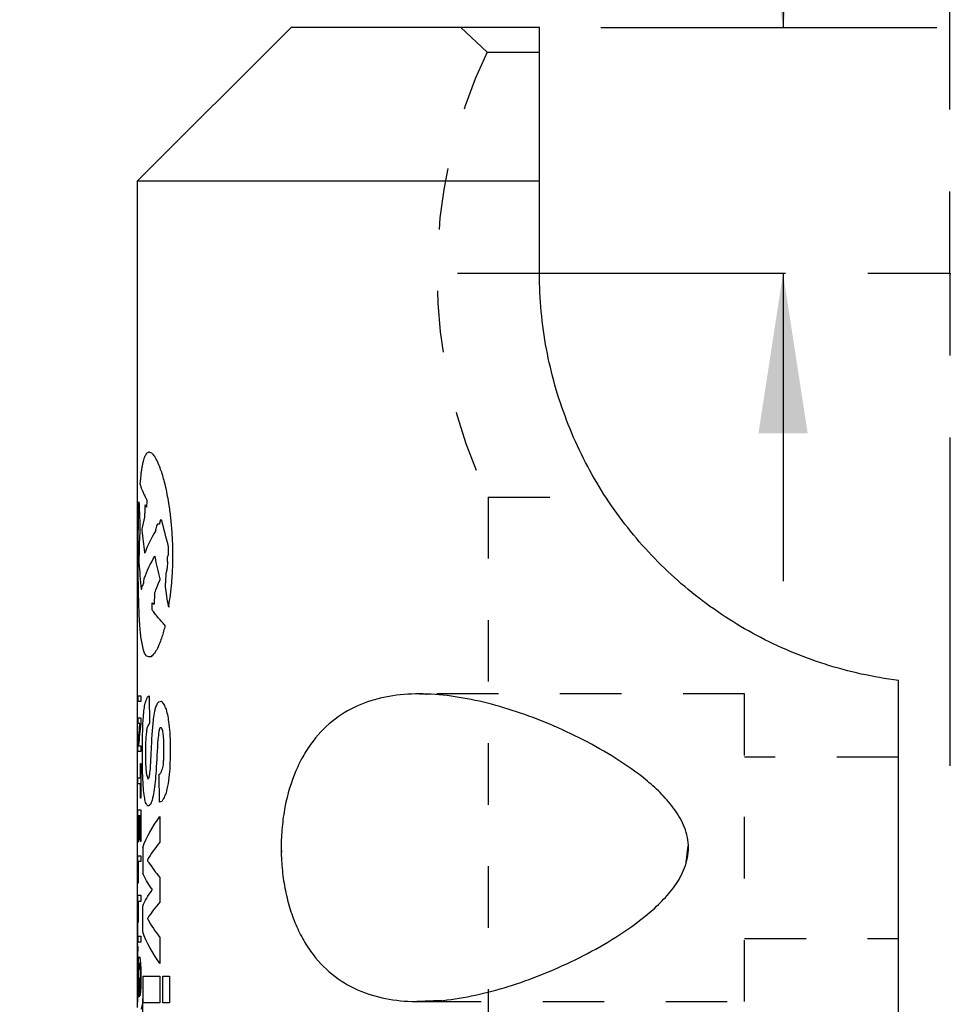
# Model space of a CAD drawing. Header units: inches. Extents: x 1 to 129, y 1 to 99.
# Tile 18 of 31: x 11.67 to 13.17, y 7.16 to 8.76. Entities that reach past the tile are written whole.
import ezdxf

# ---------------------------------------------------------------- set-up
doc = ezdxf.new("R2010")
doc.units = ezdxf.units.IN
doc.header["$LTSCALE"] = 2
doc.header["$MEASUREMENT"] = 0
doc.linetypes.add('CENTERX2', pattern=[0.8, 0.5, -0.1, 0.1, -0.1])
doc.linetypes.add('HIDDEN', pattern=[0.075, 0.05, -0.025])
doc.layers.add('CENTER', color=40, linetype='CENTERX2')
doc.layers.add('HIDDEN', color=102, linetype='HIDDEN')
doc.layers.add('DIMENSIONS', color=140, linetype='Continuous', lineweight=25)
doc.styles.add('SLDTEXTSTYLE0', font='TXT', dxfattribs={"width": 0.7})
doc.dimstyles.new('SLDDIMSTYLE0', dxfattribs={"dimtxt": 0.169922, "dimasz": 0.26, "dimexe": 0, "dimexo": 0.0625, "dimgap": 0.04248, "dimtad": 0, "dimtih": 1, "dimtoh": 1, "dimlfac": 0.75, "dimrnd": 1e-09, "dimzin": 0, "dimdsep": 46, "dimtxsty": 'SLDTEXTSTYLE0', "dimsah": 1, "dimcen": 0.09, "dimadec": 0, "dimazin": 0, "dimtfac": 1, "dimtmove": 0, "dimatfit": 0, "dimfxl": 0, "dimfrac": 2, "dimtolj": 1, "dimtzin": 12, "dimarcsym": 0})

# ---------------------------------------------------------------- blocks, each defined once
blk = doc.blocks.new('_D_10')
at = {"layer": 'DIMENSIONS'}
for p, q in [((11.7417, 9.6482), (11.6847, 9.6482)), ((11.6847, 9.6482), (11.6847, 9.3781)), ((12.1053, 9.6482), (12.1624, 9.6482)), ((12.1624, 9.6482), (12.1624, 9.3781)), ((12.4116, 9.6482), (12.9116, 9.6482)), ((12.9116, 9.6482), (12.9116, 8.7489)), ((11.6847, 9.3781), (11.7417, 9.3781)), ((12.1624, 9.3781), (12.1053, 9.3781)), ((12.6157, 8.7489), (13.1616, 8.7489)), ((12.9116, 8.349), (12.9116, 7.849))]:
    blk.add_line(p, q, dxfattribs=at)
for points in [[(12.9116, 8.7489), (12.9516, 9.0089), (12.8716, 9.0089)], [(12.9116, 8.349), (12.8716, 8.089), (12.9516, 8.089)]]:
    blk.add_solid(points, dxfattribs=at)
at = {"layer": 'DIMENSIONS', "char_height": 0.16667, "attachment_point": 1, "style": 'SLDTEXTSTYLE0'}
for s, insert in [('0.30', (11.6711, 9.901)), ('7.6', (11.7417, 9.5929))]:
    blk.add_mtext(s, dxfattribs=dict(at, insert=insert))
blk = doc.blocks.new('SW_CENTERMARKSYMBOL_7')
at = {"layer": 'CENTER', "color": 0}
for p, q in [((0, 0.2667), (0, 0.8)), ((0, 0), (0, 0.1333)), ((-0.2667, 0), (-0.8, 0)), ((0, 0), (-0.1333, 0)), ((0, 0), (0, -0.1333)), ((0, 0), (0.1333, 0)), ((0.2667, 0), (0.8, 0)), ((0, -0.2667), (0, -0.8))]:
    blk.add_line(p, q, dxfattribs=at)

msp = doc.modelspace()

# ---------------------------------------------------------------- linework, layer by layer
for p, q in [((12.1123, 8.7489), (11.8622, 8.4989)), ((12.5157, 8.7489), (12.1123, 8.7489)), ((11.8622, 8.4989), (11.8622, 7.2933)), ((12.5157, 8.4989), (11.8622, 8.4989)), ((12.5157, 8.349), (12.5157, 8.4989)), ((11.8648, 7.9779), (11.8649, 7.9779)), ((11.8748, 7.9728), (11.8747, 7.9721)), ((11.8773, 7.9734), (11.8771, 7.9694)), ((11.8774, 7.9759), (11.8773, 7.9734)), ((11.8775, 7.9799), (11.8774, 7.9759)), ((11.8775, 7.981), (11.8775, 7.9799)), ((11.8664, 7.9432), (11.8664, 7.94)), ((11.9198, 7.9066), (11.9191, 7.9271)), ((11.8636, 7.8752), (11.8636, 7.9073)), ((11.8653, 7.9104), (11.8654, 7.9043)), ((11.9199, 7.8928), (11.9198, 7.9066)), ((11.8649, 7.8902), (11.8649, 7.8794)), ((11.8654, 7.9043), (11.8654, 7.8972)), ((11.9131, 7.8938), (11.9131, 7.9047)), ((11.9198, 7.8774), (11.9199, 7.8928)), ((11.8637, 7.8567), (11.8636, 7.8752)), ((11.8909, 7.8895), (11.8905, 7.8895)), ((11.9113, 7.8813), (11.9114, 7.8879)), ((11.9113, 7.8736), (11.9116, 7.8768)), ((11.9116, 7.8768), (11.9116, 7.8806)), ((11.9192, 7.8613), (11.9198, 7.8774)), ((11.8709, 7.8418), (11.8714, 7.8418)), ((11.8991, 7.8513), (11.8991, 7.8527)), ((11.9079, 7.8399), (11.908, 7.8437)), ((11.8683, 7.8357), (11.8694, 7.8357)), ((11.8862, 7.802), (11.8865, 7.8137)), ((11.9134, 7.8084), (11.9132, 7.8068)), ((11.8847, 7.726), (11.8811, 7.726)), ((13.099, 5.6656), (13.099, 7.6876)), ((11.8633, 7.6626), (11.8681, 7.6626)), ((11.8633, 7.6626), (11.8633, 7.6531)), ((11.8681, 7.6531), (11.8633, 7.6531)), ((11.8681, 7.6626), (11.8681, 7.6531)), ((11.8812, 7.6626), (11.8819, 7.6176)), ((11.8633, 7.627), (11.8681, 7.627)), ((11.8633, 7.627), (11.8633, 7.6173)), ((11.8681, 7.627), (11.8681, 7.6173)), ((11.8665, 7.6173), (11.8633, 7.6173)), ((11.8665, 7.6161), (11.8665, 7.6173)), ((11.9015, 7.6107), (11.8998, 7.6107)), ((11.8705, 7.5541), (11.8706, 7.5917)), ((11.8756, 7.5871), (11.8753, 7.5714)), ((11.9055, 7.5636), (11.9055, 7.5878)), ((11.9157, 7.5894), (11.9157, 7.5647)), ((11.8633, 7.5718), (11.8633, 7.5815)), ((11.8681, 7.5718), (11.8633, 7.5718)), ((11.8642, 7.5825), (11.8642, 7.5815)), ((11.8642, 7.5815), (11.8681, 7.5815)), ((11.8681, 7.5815), (11.8681, 7.5718)), ((11.8753, 7.5714), (11.8755, 7.5593)), ((11.8707, 7.5406), (11.8705, 7.5541)), ((11.8672, 7.5524), (11.8681, 7.5524)), ((11.8672, 7.5292), (11.8672, 7.5524)), ((11.8681, 7.5524), (11.8681, 7.4964)), ((11.8633, 7.5196), (11.8633, 7.5292)), ((11.8633, 7.5292), (11.8672, 7.5292)), ((11.8983, 7.4897), (11.8977, 7.5351)), ((11.8672, 7.5196), (11.8633, 7.5196)), ((11.8672, 7.4964), (11.8672, 7.5196)), ((11.8681, 7.4964), (11.8672, 7.4964)), ((11.8633, 7.477), (11.8681, 7.477)), ((11.8633, 7.4248), (11.8633, 7.477)), ((11.8681, 7.477), (11.8681, 7.4258)), ((11.8811, 7.4837), (11.8793, 7.4837)), ((11.8638, 7.4674), (11.8638, 7.4248)), ((11.865, 7.4674), (11.8638, 7.4674)), ((11.865, 7.4287), (11.865, 7.4674)), ((11.8656, 7.4674), (11.8656, 7.4287)), ((11.8672, 7.4674), (11.8656, 7.4674)), ((11.8672, 7.4258), (11.8672, 7.4674)), ((11.8987, 7.4662), (11.8988, 7.4248)), ((11.8656, 7.4287), (11.865, 7.4287)), ((11.8681, 7.4258), (11.8672, 7.4258)), ((11.8638, 7.4248), (11.8633, 7.4248)), ((11.8709, 7.4161), (11.8709, 7.3745)), ((11.8633, 7.4025), (11.8681, 7.4025)), ((11.8633, 7.3581), (11.8633, 7.4025)), ((11.8681, 7.4025), (11.8681, 7.393)), ((11.8786, 7.396), (11.8786, 7.3949)), ((11.8789, 7.396), (11.8786, 7.396)), ((11.8638, 7.393), (11.8638, 7.3581)), ((11.8681, 7.393), (11.8638, 7.393)), ((11.8988, 7.3674), (11.8988, 7.327)), ((11.8638, 7.3581), (11.8633, 7.3581)), ((11.8862, 7.3472), (11.8862, 7.3487)), ((11.8633, 7.3387), (11.8681, 7.3387)), ((11.8633, 7.2943), (11.8633, 7.3387)), ((11.8681, 7.3387), (11.8681, 7.3281)), ((11.8638, 7.3281), (11.8638, 7.2943)), ((11.8681, 7.3281), (11.8638, 7.3281)), ((11.8709, 7.2789), (11.8709, 7.3207)), ((11.8788, 7.3009), (11.8788, 7.3001)), ((11.8791, 7.3009), (11.8788, 7.3009)), ((11.8622, 7.2933), (11.8622, 7.2855)), ((11.8623, 7.2933), (11.8623, 7.2751)), ((11.8622, 7.2933), (11.8623, 7.2933)), ((11.8622, 7.2855), (11.8622, 7.267)), ((11.8623, 7.2855), (11.8623, 7.2751)), ((11.8622, 7.2855), (11.8623, 7.2855)), ((11.8638, 7.2943), (11.8633, 7.2943)), ((11.8622, 7.267), (11.8622, 7.2593)), ((11.8633, 7.272), (11.8681, 7.272)), ((11.8633, 7.272), (11.8633, 7.2623)), ((11.8681, 7.272), (11.8681, 7.2623)), ((11.8988, 7.2698), (11.8988, 7.2276)), ((11.8622, 7.2593), (11.8622, 7.2389)), ((11.8681, 7.2623), (11.8633, 7.2623)), ((11.8622, 7.2389), (11.8622, 7.2307)), ((11.8625, 7.2389), (11.8623, 7.2341)), ((11.8623, 7.2341), (11.8623, 7.2265)), ((11.8646, 7.2381), (11.8658, 7.2381)), ((11.8622, 7.2307), (11.8622, 7.229)), ((11.8623, 7.2307), (11.8622, 7.2299)), ((11.8622, 7.2299), (11.8623, 7.229)), ((11.8622, 7.229), (11.8622, 7.2218)), ((11.8623, 7.2265), (11.8625, 7.2218)), ((11.8622, 7.2218), (11.8622, 7.1878)), ((11.8656, 7.2281), (11.8649, 7.2281)), ((11.8623, 7.2033), (11.8623, 7.1646)), ((11.8623, 7.2033), (11.8623, 7.2033)), ((11.8623, 7.1878), (11.8623, 7.2033)), ((11.8647, 7.2044), (11.8653, 7.2044)), ((11.8647, 7.1838), (11.8647, 7.2044)), ((11.8653, 7.2044), (11.8653, 7.1733)), ((11.8709, 7.207), (11.8988, 7.207)), ((11.8709, 7.207), (11.8709, 7.1637)), ((11.8988, 7.207), (11.8988, 7.1637)), ((11.9038, 7.207), (11.9145, 7.207)), ((11.9038, 7.1637), (11.9038, 7.207)), ((11.9145, 7.207), (11.9145, 7.1637)), ((11.8622, 7.1878), (11.8622, 7.1801)), ((11.8622, 7.1878), (11.8623, 7.1878)), ((11.8622, 7.1801), (11.8622, 7.1559)), ((11.8623, 7.1646), (11.8623, 7.1801)), ((11.8623, 7.1801), (11.8622, 7.1801)), ((11.8637, 7.1767), (11.8637, 7.1783)), ((11.8653, 7.1733), (11.8638, 7.1733)), ((11.864, 7.1838), (11.8647, 7.1838)), ((11.8666, 7.1757), (11.8664, 7.1757)), ((11.8623, 7.1646), (11.8623, 7.1646)), ((11.8988, 7.1637), (11.8709, 7.1637)), ((11.9145, 7.1637), (11.9038, 7.1637))]:
    msp.add_line(p, q)
for points in [[(12.5157, 8.4989), (12.5157, 8.5843), (12.5157, 8.6683), (12.5157, 8.7489)], [(11.8737, 8.0503), (11.8732, 8.0488), (11.8727, 8.0473), (11.8722, 8.0458)], [(11.8753, 8.0534), (11.8747, 8.0523), (11.8742, 8.0513), (11.8737, 8.0503)], [(11.8766, 8.0558), (11.8762, 8.055), (11.8757, 8.0542), (11.8753, 8.0534)], [(11.8779, 8.057), (11.8775, 8.0566), (11.8771, 8.0562), (11.8766, 8.0558)], [(11.8796, 8.0582), (11.879, 8.0578), (11.8785, 8.0574), (11.8779, 8.057)], [(11.8807, 8.0588), (11.8803, 8.0586), (11.88, 8.0584), (11.8796, 8.0582)], [(11.8817, 8.0587), (11.8814, 8.0587), (11.881, 8.0588), (11.8807, 8.0588)], [(11.8826, 8.058), (11.8823, 8.0582), (11.882, 8.0585), (11.8817, 8.0587)], [(11.8856, 8.0571), (11.8846, 8.0574), (11.8836, 8.0577), (11.8826, 8.058)], [(11.8884, 8.0542), (11.8874, 8.0552), (11.8865, 8.0561), (11.8856, 8.0571)], [(11.8907, 8.0513), (11.8899, 8.0523), (11.8891, 8.0532), (11.8884, 8.0542)], [(11.8952, 8.0435), (11.8936, 8.0461), (11.8922, 8.0487), (11.8907, 8.0513)], [(11.8696, 8.0341), (11.8693, 8.0323), (11.869, 8.0305), (11.8688, 8.0287)], [(11.8708, 8.0401), (11.8704, 8.0381), (11.87, 8.0361), (11.8696, 8.0341)], [(11.8722, 8.0458), (11.8717, 8.0439), (11.8712, 8.042), (11.8708, 8.0401)], [(11.8993, 8.0329), (11.8979, 8.0364), (11.8965, 8.04), (11.8952, 8.0435)], [(11.8679, 8.0229), (11.8676, 8.0194), (11.8672, 8.016), (11.8669, 8.0125)], [(11.8688, 8.0287), (11.8685, 8.0268), (11.8682, 8.0248), (11.8679, 8.0229)], [(11.9027, 8.0234), (11.9016, 8.0266), (11.9004, 8.0297), (11.8993, 8.0329)], [(11.9088, 8.0012), (11.9067, 8.0086), (11.9047, 8.016), (11.9027, 8.0234)], [(11.8669, 8.0125), (11.8668, 8.0108), (11.8666, 8.0091), (11.8665, 8.0074)], [(11.8665, 8.0074), (11.8665, 8.0071), (11.8666, 8.0069), (11.8666, 8.0067)], [(11.8666, 8.0067), (11.8666, 8.0064), (11.8667, 8.0061), (11.8668, 8.0058)], [(11.8668, 8.0058), (11.8668, 8.0056), (11.8669, 8.0054), (11.867, 8.0052)], [(11.867, 8.0052), (11.8672, 8.0045), (11.8674, 8.0038), (11.8677, 8.0031)], [(11.8677, 8.0031), (11.868, 8.0021), (11.8683, 8.0012), (11.8686, 8.0003)], [(11.8686, 8.0003), (11.8709, 7.994), (11.8738, 7.9877), (11.8773, 7.9814)], [(11.9141, 7.9721), (11.9123, 7.9818), (11.9105, 7.9915), (11.9088, 8.0012)], [(11.8646, 7.9694), (11.8647, 7.9723), (11.8647, 7.9751), (11.8648, 7.9779)], [(11.8649, 7.9779), (11.8653, 7.9663), (11.8658, 7.9547), (11.8664, 7.9432)], [(11.8747, 7.9721), (11.8746, 7.9703), (11.8746, 7.9686), (11.8745, 7.9668)], [(11.8752, 7.9723), (11.875, 7.9725), (11.8749, 7.9726), (11.8748, 7.9728)], [(11.8766, 7.9692), (11.8761, 7.9702), (11.8756, 7.9712), (11.8752, 7.9723)], [(11.8773, 7.9814), (11.8773, 7.9813), (11.8774, 7.9812), (11.8775, 7.981)], [(11.9169, 7.9503), (11.916, 7.9575), (11.9151, 7.9648), (11.9141, 7.9721)], [(11.8639, 7.9372), (11.8641, 7.9479), (11.8643, 7.9587), (11.8646, 7.9694)], [(11.8742, 7.9602), (11.8741, 7.9577), (11.874, 7.9552), (11.8738, 7.9527)], [(11.8745, 7.9668), (11.8744, 7.9646), (11.8743, 7.9624), (11.8742, 7.9602)], [(11.8771, 7.9694), (11.877, 7.9693), (11.8768, 7.9692), (11.8766, 7.9692)], [(11.8664, 7.94), (11.8662, 7.9338), (11.8661, 7.9277), (11.8659, 7.9216)], [(11.8738, 7.9527), (11.8723, 7.9463), (11.871, 7.94), (11.8698, 7.9337)], [(11.8932, 7.9384), (11.8926, 7.9356), (11.892, 7.9328), (11.8915, 7.93)], [(11.895, 7.9415), (11.8944, 7.9405), (11.8938, 7.9394), (11.8932, 7.9384)], [(11.898, 7.9417), (11.897, 7.9416), (11.896, 7.9415), (11.895, 7.9415)], [(11.8994, 7.948), (11.899, 7.9459), (11.8985, 7.9438), (11.898, 7.9417)], [(11.9019, 7.9483), (11.9011, 7.9482), (11.9003, 7.9481), (11.8994, 7.948)], [(11.9131, 7.9047), (11.9091, 7.9192), (11.9054, 7.9337), (11.9019, 7.9483)], [(11.9191, 7.9271), (11.9183, 7.9348), (11.9176, 7.9425), (11.9169, 7.9503)], [(11.8636, 7.9073), (11.8637, 7.9173), (11.8638, 7.9273), (11.8639, 7.9372)], [(11.8659, 7.9216), (11.8657, 7.9179), (11.8655, 7.9141), (11.8653, 7.9104)], [(11.8698, 7.9337), (11.8697, 7.9331), (11.8697, 7.9325), (11.8696, 7.9319)], [(11.8696, 7.9319), (11.8709, 7.9198), (11.8724, 7.9077), (11.874, 7.8956)], [(11.8915, 7.93), (11.8845, 7.9182), (11.8787, 7.9063), (11.8742, 7.8945)], [(11.8654, 7.8972), (11.8652, 7.8949), (11.8651, 7.8925), (11.8649, 7.8902)], [(11.874, 7.8956), (11.8741, 7.8952), (11.8742, 7.8949), (11.8742, 7.8945)], [(11.9114, 7.8879), (11.9119, 7.8899), (11.9125, 7.8918), (11.9131, 7.8938)], [(11.8649, 7.8794), (11.8658, 7.8649), (11.867, 7.8503), (11.8683, 7.8357)], [(11.8736, 7.8534), (11.8779, 7.8654), (11.8836, 7.8775), (11.8905, 7.8895)], [(11.8911, 7.8882), (11.891, 7.8886), (11.8909, 7.8891), (11.8909, 7.8895)], [(11.8991, 7.8527), (11.8963, 7.8645), (11.8936, 7.8764), (11.8911, 7.8882)], [(11.9108, 7.868), (11.911, 7.8699), (11.9111, 7.8718), (11.9113, 7.8736)], [(11.9116, 7.8806), (11.9115, 7.8808), (11.9114, 7.8811), (11.9113, 7.8813)], [(11.908, 7.8437), (11.9084, 7.8497), (11.9087, 7.8557), (11.9091, 7.8617)], [(11.9091, 7.8617), (11.9097, 7.8638), (11.9102, 7.8659), (11.9108, 7.868)], [(11.9182, 7.8461), (11.9185, 7.8512), (11.9188, 7.8562), (11.9192, 7.8613)], [(11.8641, 7.8313), (11.864, 7.8398), (11.8639, 7.8483), (11.8637, 7.8567)], [(11.8694, 7.8357), (11.8696, 7.8378), (11.8698, 7.8399), (11.87, 7.8421)], [(11.87, 7.8421), (11.8703, 7.842), (11.8706, 7.8419), (11.8709, 7.8418)], [(11.8714, 7.8418), (11.8718, 7.8428), (11.8721, 7.8438), (11.8724, 7.8448)], [(11.8724, 7.8448), (11.8726, 7.8466), (11.8728, 7.8485), (11.873, 7.8504)], [(11.873, 7.8504), (11.8732, 7.851), (11.8733, 7.8517), (11.8734, 7.8523)], [(11.8734, 7.8523), (11.8735, 7.8527), (11.8735, 7.8531), (11.8736, 7.8534)], [(11.8925, 7.8346), (11.8946, 7.8401), (11.8968, 7.8457), (11.8991, 7.8513)], [(11.916, 7.8265), (11.9167, 7.833), (11.9174, 7.8396), (11.9182, 7.8461)], [(11.8645, 7.8158), (11.8644, 7.821), (11.8642, 7.8261), (11.8641, 7.8313)], [(11.89, 7.8143), (11.8903, 7.8196), (11.8906, 7.8249), (11.8909, 7.8303)], [(11.8909, 7.8303), (11.8914, 7.8317), (11.892, 7.8331), (11.8925, 7.8346)], [(11.9127, 7.8087), (11.9111, 7.8191), (11.9095, 7.8295), (11.9079, 7.8399)], [(11.9134, 7.8084), (11.9143, 7.8144), (11.9151, 7.8205), (11.916, 7.8265)], [(11.865, 7.8026), (11.8648, 7.807), (11.8646, 7.8114), (11.8645, 7.8158)], [(11.8865, 7.8137), (11.8875, 7.8129), (11.8886, 7.8121), (11.8898, 7.8114)], [(11.8898, 7.8114), (11.8899, 7.8123), (11.8899, 7.8133), (11.89, 7.8143)], [(11.8659, 7.7827), (11.8656, 7.7894), (11.8653, 7.796), (11.865, 7.8026)], [(11.8872, 7.8009), (11.8869, 7.8013), (11.8865, 7.8017), (11.8862, 7.802)], [(11.8919, 7.7946), (11.8903, 7.7967), (11.8887, 7.7988), (11.8872, 7.8009)], [(11.904, 7.7805), (11.8996, 7.7852), (11.8956, 7.7899), (11.8919, 7.7946)], [(11.9132, 7.8068), (11.9131, 7.8074), (11.9129, 7.8081), (11.9127, 7.8087)], [(11.8667, 7.7728), (11.8664, 7.7761), (11.8662, 7.7794), (11.8659, 7.7827)], [(11.9067, 7.7776), (11.9058, 7.7785), (11.9049, 7.7795), (11.904, 7.7805)], [(11.9073, 7.7765), (11.9071, 7.7769), (11.9069, 7.7772), (11.9067, 7.7776)], [(11.8674, 7.7642), (11.8672, 7.767), (11.8669, 7.7699), (11.8667, 7.7728)], [(11.8681, 7.7583), (11.8679, 7.7603), (11.8676, 7.7622), (11.8674, 7.7642)], [(11.9054, 7.7697), (11.9046, 7.7666), (11.9038, 7.7636), (11.9029, 7.7605)], [(11.907, 7.7741), (11.9065, 7.7726), (11.9059, 7.7712), (11.9054, 7.7697)], [(11.9073, 7.7765), (11.9072, 7.7757), (11.9071, 7.7749), (11.907, 7.7741)], [(11.872, 7.737), (11.8706, 7.7441), (11.8693, 7.7512), (11.8681, 7.7583)], [(11.8998, 7.7515), (11.8982, 7.7475), (11.8965, 7.7434), (11.895, 7.7394)], [(11.9029, 7.7605), (11.9019, 7.7575), (11.9008, 7.7545), (11.8998, 7.7515)], [(11.8748, 7.7304), (11.8738, 7.7326), (11.8729, 7.7348), (11.872, 7.737)], [(11.8774, 7.7269), (11.8765, 7.7281), (11.8756, 7.7292), (11.8748, 7.7304)], [(11.8899, 7.7317), (11.8881, 7.7298), (11.8864, 7.7279), (11.8847, 7.726)], [(11.895, 7.7394), (11.8932, 7.7368), (11.8915, 7.7343), (11.8899, 7.7317)], [(11.8811, 7.726), (11.8798, 7.7263), (11.8785, 7.7266), (11.8774, 7.7269)], [(11.8745, 7.6483), (11.8753, 7.6511), (11.8761, 7.6538), (11.877, 7.6566)], [(11.877, 7.6566), (11.8776, 7.658), (11.8783, 7.6593), (11.8789, 7.6607)], [(11.8789, 7.6607), (11.8797, 7.6613), (11.8804, 7.662), (11.8812, 7.6626)], [(11.8924, 7.6439), (11.8932, 7.6462), (11.8941, 7.6485), (11.895, 7.6507)], [(11.895, 7.6507), (11.8958, 7.6515), (11.8966, 7.6522), (11.8974, 7.653)], [(11.8974, 7.653), (11.8987, 7.6533), (11.9, 7.6536), (11.9014, 7.6539)], [(11.9014, 7.6539), (11.9027, 7.6522), (11.904, 7.6505), (11.9054, 7.6487)], [(11.8722, 7.6307), (11.8725, 7.6332), (11.8727, 7.6357), (11.873, 7.6382)], [(11.873, 7.6382), (11.8735, 7.6415), (11.874, 7.6449), (11.8745, 7.6483)], [(11.8886, 7.6249), (11.8892, 7.6291), (11.8898, 7.6333), (11.8905, 7.6375)], [(11.8905, 7.6375), (11.8911, 7.6396), (11.8917, 7.6418), (11.8924, 7.6439)], [(11.9054, 7.6487), (11.9066, 7.6461), (11.9077, 7.6434), (11.9089, 7.6407)], [(11.9089, 7.6407), (11.9099, 7.6368), (11.9109, 7.6329), (11.9118, 7.629)], [(11.871, 7.6048), (11.8711, 7.6092), (11.8712, 7.6136), (11.8714, 7.6179)], [(11.8714, 7.6179), (11.8716, 7.6222), (11.8719, 7.6264), (11.8722, 7.6307)], [(11.8819, 7.6176), (11.8811, 7.6167), (11.8804, 7.6157), (11.8797, 7.6148)], [(11.8864, 7.6011), (11.8871, 7.609), (11.8878, 7.617), (11.8886, 7.6249)], [(11.9118, 7.629), (11.9122, 7.6263), (11.9125, 7.6235), (11.9128, 7.6208)], [(11.9128, 7.6208), (11.9135, 7.6148), (11.9142, 7.6088), (11.9149, 7.6028)], [(11.8633, 7.5815), (11.864, 7.593), (11.8651, 7.6046), (11.8665, 7.6161)], [(11.8681, 7.6173), (11.8664, 7.6057), (11.8651, 7.5941), (11.8642, 7.5825)], [(11.8706, 7.5917), (11.8707, 7.5961), (11.8708, 7.6004), (11.871, 7.6048)], [(11.8769, 7.6038), (11.8764, 7.5982), (11.876, 7.5927), (11.8756, 7.5871)], [(11.8778, 7.6099), (11.8775, 7.6078), (11.8772, 7.6058), (11.8769, 7.6038)], [(11.8797, 7.6148), (11.8791, 7.6131), (11.8784, 7.6115), (11.8778, 7.6099)], [(11.8972, 7.6048), (11.8967, 7.6004), (11.8961, 7.5961), (11.8956, 7.5917)], [(11.8984, 7.6099), (11.898, 7.6082), (11.8976, 7.6065), (11.8972, 7.6048)], [(11.8998, 7.6107), (11.8994, 7.6104), (11.8989, 7.6101), (11.8984, 7.6099)], [(11.9031, 7.6073), (11.9026, 7.6084), (11.902, 7.6096), (11.9015, 7.6107)], [(11.9039, 7.6038), (11.9036, 7.605), (11.9033, 7.6061), (11.9031, 7.6073)], [(11.9048, 7.5961), (11.9045, 7.5987), (11.9042, 7.6012), (11.9039, 7.6038)], [(11.9149, 7.6028), (11.9151, 7.5983), (11.9154, 7.5939), (11.9157, 7.5894)], [(11.885, 7.5744), (11.8855, 7.5833), (11.8859, 7.5922), (11.8864, 7.6011)], [(11.8956, 7.5917), (11.8946, 7.5747), (11.8936, 7.5577), (11.8926, 7.5406)], [(11.9055, 7.5878), (11.9052, 7.5905), (11.905, 7.5933), (11.9048, 7.5961)], [(11.8836, 7.5461), (11.8841, 7.5556), (11.8846, 7.565), (11.885, 7.5744)], [(11.8755, 7.5593), (11.8756, 7.5556), (11.8757, 7.5519), (11.8759, 7.5482)], [(11.9045, 7.5503), (11.9047, 7.5525), (11.9048, 7.5546), (11.905, 7.5568)], [(11.905, 7.5568), (11.9052, 7.5591), (11.9053, 7.5613), (11.9055, 7.5636)], [(11.9157, 7.5647), (11.9153, 7.5564), (11.915, 7.548), (11.9147, 7.5397)], [(11.871, 7.5314), (11.8709, 7.5345), (11.8708, 7.5376), (11.8707, 7.5406)], [(11.8759, 7.5482), (11.8761, 7.5446), (11.8764, 7.541), (11.8767, 7.5374)], [(11.8825, 7.5351), (11.8829, 7.5388), (11.8833, 7.5425), (11.8836, 7.5461)], [(11.8926, 7.5406), (11.8922, 7.5347), (11.8918, 7.5287), (11.8914, 7.5227)], [(11.8991, 7.5356), (11.8998, 7.5365), (11.9004, 7.5373), (11.901, 7.5381)], [(11.901, 7.5381), (11.9014, 7.5394), (11.9019, 7.5406), (11.9023, 7.5419)], [(11.9023, 7.5419), (11.9028, 7.5433), (11.9033, 7.5447), (11.9038, 7.5461)], [(11.9038, 7.5461), (11.904, 7.5475), (11.9043, 7.5489), (11.9045, 7.5503)], [(11.9147, 7.5397), (11.9139, 7.5331), (11.9132, 7.5264), (11.9124, 7.5198)], [(11.8721, 7.5124), (11.8717, 7.5188), (11.8713, 7.5251), (11.871, 7.5314)], [(11.8767, 7.5374), (11.8771, 7.5354), (11.8776, 7.5334), (11.878, 7.5314)], [(11.878, 7.5314), (11.8784, 7.53), (11.8789, 7.5287), (11.8793, 7.5273)], [(11.8793, 7.5273), (11.8799, 7.5281), (11.8805, 7.5289), (11.8812, 7.5297)], [(11.8812, 7.5297), (11.8816, 7.5315), (11.882, 7.5333), (11.8825, 7.5351)], [(11.8914, 7.5227), (11.8907, 7.5173), (11.8899, 7.5119), (11.8892, 7.5065)], [(11.8977, 7.5351), (11.8982, 7.5353), (11.8987, 7.5355), (11.8991, 7.5356)], [(11.8737, 7.4981), (11.8732, 7.5029), (11.8726, 7.5077), (11.8721, 7.5124)], [(11.8892, 7.5065), (11.8882, 7.502), (11.8873, 7.4976), (11.8864, 7.4931)], [(11.9124, 7.5198), (11.9111, 7.5143), (11.9097, 7.5088), (11.9084, 7.5034)], [(11.8755, 7.4894), (11.8749, 7.4923), (11.8743, 7.4952), (11.8737, 7.4981)], [(11.8864, 7.4931), (11.8854, 7.4906), (11.8844, 7.4882), (11.8835, 7.4857)], [(11.9019, 7.4906), (11.9007, 7.4903), (11.8995, 7.49), (11.8983, 7.4897)], [(11.9048, 7.4955), (11.9038, 7.4938), (11.9029, 7.4922), (11.9019, 7.4906)], [(11.9084, 7.5034), (11.9072, 7.5007), (11.906, 7.4981), (11.9048, 7.4955)], [(11.8774, 7.4854), (11.8767, 7.4868), (11.8761, 7.4881), (11.8755, 7.4894)], [(11.8793, 7.4837), (11.8786, 7.4843), (11.878, 7.4849), (11.8774, 7.4854)], [(11.8835, 7.4857), (11.8826, 7.485), (11.8818, 7.4844), (11.8811, 7.4837)], [(11.8709, 7.4161), (11.877, 7.4328), (11.8863, 7.4495), (11.8987, 7.4662)], [(11.8988, 7.4248), (11.8909, 7.4152), (11.8843, 7.4056), (11.8789, 7.396)], [(11.8786, 7.3949), (11.8789, 7.3945), (11.8791, 7.394), (11.8793, 7.3936)], [(11.8793, 7.3936), (11.8797, 7.3931), (11.8801, 7.3927), (11.8805, 7.3922)], [(11.8805, 7.3922), (11.8855, 7.3839), (11.8917, 7.3757), (11.8988, 7.3674)], [(11.8854, 7.3495), (11.8794, 7.3578), (11.8746, 7.3661), (11.8709, 7.3745)], [(11.8709, 7.3207), (11.8747, 7.3292), (11.8796, 7.3378), (11.8858, 7.3463)], [(11.8862, 7.3487), (11.8859, 7.349), (11.8857, 7.3492), (11.8854, 7.3495)], [(11.8858, 7.3463), (11.8859, 7.3466), (11.886, 7.3469), (11.8862, 7.3472)], [(11.8988, 7.327), (11.891, 7.3183), (11.8845, 7.3096), (11.8791, 7.3009)], [(11.8788, 7.3001), (11.8791, 7.2997), (11.8794, 7.2993), (11.8797, 7.299)], [(11.8797, 7.299), (11.8849, 7.2892), (11.8913, 7.2795), (11.8988, 7.2698)], [(11.8988, 7.2276), (11.8863, 7.2447), (11.877, 7.2618), (11.8709, 7.2789)], [(11.8639, 7.2309), (11.864, 7.2325), (11.8641, 7.234), (11.8642, 7.2355)], [(11.8642, 7.2355), (11.8644, 7.2364), (11.8645, 7.2372), (11.8646, 7.2381)], [(11.8658, 7.2381), (11.866, 7.2376), (11.8661, 7.237), (11.8663, 7.2365)], [(11.8663, 7.2365), (11.8665, 7.235), (11.8667, 7.2334), (11.8669, 7.2319)], [(11.8646, 7.2275), (11.8645, 7.2269), (11.8644, 7.2263), (11.8642, 7.2257)], [(11.8649, 7.2281), (11.8648, 7.2279), (11.8647, 7.2277), (11.8646, 7.2275)], [(11.8659, 7.227), (11.8658, 7.2274), (11.8657, 7.2277), (11.8656, 7.2281)], [(11.8663, 7.2257), (11.8662, 7.2261), (11.866, 7.2266), (11.8659, 7.227)], [(11.8666, 7.2237), (11.8665, 7.2243), (11.8664, 7.225), (11.8663, 7.2257)], [(11.8669, 7.2213), (11.8668, 7.2221), (11.8667, 7.2229), (11.8666, 7.2237)], [(11.8663, 7.1846), (11.8664, 7.1852), (11.8665, 7.1858), (11.8666, 7.1864)], [(11.8666, 7.1864), (11.8666, 7.1867), (11.8667, 7.187), (11.8667, 7.1872)], [(11.8667, 7.1872), (11.8668, 7.1877), (11.8669, 7.1882), (11.8669, 7.1886)], [(11.8638, 7.1733), (11.8637, 7.1745), (11.8637, 7.1756), (11.8637, 7.1767)], [(11.8661, 7.1832), (11.8662, 7.1837), (11.8662, 7.1841), (11.8663, 7.1846)], [(11.8664, 7.1757), (11.8663, 7.1782), (11.8662, 7.1807), (11.8661, 7.1832)], [(11.8669, 7.1783), (11.8668, 7.1775), (11.8667, 7.1766), (11.8666, 7.1757)]]:
    msp.add_open_spline(points, degree=3)
for points, knots in [([(13.099, 7.6876), (13.0581, 7.6927), (13.0185, 7.7015), (12.9609, 7.7199), (12.942, 7.7268), (12.9048, 7.7425), (12.8865, 7.7512), (12.8334, 7.7796), (12.8002, 7.8013), (12.7381, 7.8504), (12.709, 7.8779), (12.6567, 7.9371), (12.6333, 7.9687), (12.6024, 8.0196), (12.5928, 8.0372), (12.575, 8.0733), (12.567, 8.0917), (12.5456, 8.1477), (12.5346, 8.1863), (12.5234, 8.2462), (12.5205, 8.2666), (12.5167, 8.3077), (12.5157, 8.3283), (12.5157, 8.349)], [0, 0, 0, 0, 0.125, 0.125, 0.1875, 0.1875, 0.25, 0.25, 0.375, 0.375, 0.5, 0.5, 0.625, 0.625, 0.6875, 0.6875, 0.75, 0.75, 0.875, 0.875, 0.9375, 0.9375, 1, 1, 1, 1]), ([(12.7579, 7.4158), (12.7579, 7.4102), (12.7573, 7.4045), (12.7552, 7.3935), (12.7536, 7.388), (12.7476, 7.3724), (12.7422, 7.3629), (12.7295, 7.345), (12.7223, 7.3367), (12.7072, 7.3212), (12.6991, 7.3139), (12.6745, 7.2934), (12.6574, 7.2814), (12.6226, 7.2594), (12.6049, 7.2494), (12.5692, 7.2311), (12.5511, 7.2227), (12.5148, 7.2074), (12.4966, 7.2005), (12.4425, 7.1825), (12.4071, 7.1738), (12.355, 7.1668), (12.3376, 7.1656), (12.304, 7.1655), (12.2876, 7.1668), (12.2558, 7.1722), (12.2404, 7.1765), (12.2107, 7.1886), (12.1968, 7.1963), (12.1708, 7.216), (12.1585, 7.228), (12.1424, 7.2491), (12.1374, 7.2566), (12.1281, 7.2728), (12.1237, 7.2815), (12.116, 7.2997), (12.1126, 7.3091), (12.1066, 7.329), (12.1041, 7.3394), (12.1001, 7.3606), (12.0985, 7.3714), (12.0965, 7.3934), (12.096, 7.4047), (12.096, 7.427), (12.0965, 7.4381), (12.0986, 7.46), (12.1001, 7.4709), (12.1063, 7.5028), (12.1122, 7.5224), (12.1237, 7.5495), (12.128, 7.5582), (12.1374, 7.5744), (12.1424, 7.5819), (12.1584, 7.6029), (12.1706, 7.615), (12.1966, 7.6346), (12.2105, 7.6424), (12.2326, 7.6515), (12.2403, 7.6541), (12.2557, 7.6584), (12.2635, 7.6602), (12.2874, 7.6643), (12.3037, 7.6656), (12.3374, 7.6656), (12.3547, 7.6643), (12.4068, 7.6573), (12.4422, 7.6487), (12.4962, 7.6307), (12.5144, 7.6238), (12.5507, 7.6086), (12.5688, 7.6002), (12.6046, 7.5818), (12.6224, 7.5718), (12.6574, 7.5497), (12.6747, 7.5376), (12.6992, 7.5171), (12.7071, 7.51), (12.7221, 7.4946), (12.7293, 7.4863), (12.742, 7.4685), (12.7475, 7.459), (12.7555, 7.4381), (12.7578, 7.4272), (12.7579, 7.4158)], [0, 0, 0, 0, 0.007812, 0.007812, 0.015625, 0.015625, 0.03125, 0.03125, 0.046875, 0.046875, 0.0625, 0.0625, 0.09375, 0.09375, 0.125, 0.125, 0.15625, 0.15625, 0.1875, 0.1875, 0.25, 0.25, 0.28125, 0.28125, 0.3125, 0.3125, 0.34375, 0.34375, 0.375, 0.375, 0.40625, 0.40625, 0.421875, 0.421875, 0.4375, 0.4375, 0.453125, 0.453125, 0.46875, 0.46875, 0.484375, 0.484375, 0.5, 0.5, 0.515625, 0.515625, 0.53125, 0.53125, 0.5625, 0.5625, 0.578125, 0.578125, 0.59375, 0.59375, 0.625, 0.625, 0.65625, 0.65625, 0.671875, 0.671875, 0.6875, 0.6875, 0.71875, 0.71875, 0.75, 0.75, 0.8125, 0.8125, 0.84375, 0.84375, 0.875, 0.875, 0.90625, 0.90625, 0.9375, 0.9375, 0.953125, 0.953125, 0.96875, 0.96875, 0.984375, 0.984375, 1, 1, 1, 1]), ([(11.8623, 7.2751), (11.8623, 7.2728), (11.8623, 7.2683), (11.8623, 7.2628), (11.8622, 7.2597), (11.8622, 7.2593), (11.8622, 7.2593)], [0, 0, 0, 0, 0.314603, 0.627235, 0.940852, 1, 1, 1, 1]), ([(11.8623, 7.2751), (11.8623, 7.2739), (11.8623, 7.2714), (11.8622, 7.2685), (11.8622, 7.2674), (11.8622, 7.267)], [0, 0, 0, 0, 0.3675174, 0.7293555, 1, 1, 1, 1]), ([(11.8637, 7.1783), (11.8636, 7.1793), (11.8636, 7.1812), (11.8635, 7.1843), (11.8634, 7.1876), (11.8633, 7.1922), (11.8633, 7.1982), (11.8633, 7.2055), (11.8633, 7.2128), (11.8634, 7.2196), (11.8636, 7.2259), (11.8638, 7.2292), (11.8639, 7.2309)], [0, 0, 0, 0, 0.063211, 0.125668, 0.187973, 0.25073, 0.375307, 0.500154, 0.625124, 0.75009, 0.874382, 1, 1, 1, 1]), ([(11.8642, 7.2257), (11.8642, 7.2249), (11.8641, 7.2231), (11.864, 7.2201), (11.8638, 7.2163), (11.8637, 7.2115), (11.8637, 7.2057), (11.8637, 7.1998), (11.8637, 7.1941), (11.8638, 7.1886), (11.8639, 7.1854), (11.864, 7.1838)], [0, 0, 0, 0, 0.083835, 0.166834, 0.250441, 0.37521, 0.50013, 0.624803, 0.749212, 0.874002, 1, 1, 1, 1]), ([(11.8669, 7.2319), (11.8669, 7.2312), (11.8671, 7.2296), (11.8674, 7.2269), (11.8676, 7.2239), (11.8679, 7.2194), (11.8681, 7.2133), (11.8682, 7.2054), (11.8681, 7.1975), (11.8679, 7.19), (11.8675, 7.1833), (11.8671, 7.18), (11.8669, 7.1783)], [0, 0, 0, 0, 0.063296, 0.125486, 0.187518, 0.250346, 0.375301, 0.500244, 0.625198, 0.750141, 0.874452, 1, 1, 1, 1]), ([(11.8669, 7.1886), (11.867, 7.1896), (11.8671, 7.1916), (11.8672, 7.1948), (11.8673, 7.1981), (11.8674, 7.2016), (11.8674, 7.2069), (11.8673, 7.2141), (11.867, 7.2189), (11.8669, 7.2213)], [0, 0, 0, 0, 0.102384, 0.201783, 0.300075, 0.399201, 0.501054, 0.749372, 1, 1, 1, 1])]:
    msp.add_open_spline(points, degree=3, knots=knots)
at = {"layer": 'HIDDEN'}
for p, q in [((12.3882, 8.7489), (12.4307, 8.7086)), ((12.4307, 8.7086), (12.5157, 8.7086)), ((12.4324, 7.9856), (12.6234, 7.9856)), ((12.4324, 7.9856), (12.4324, 6.1788)), ((12.3213, 7.6656), (12.3208, 7.6656)), ((12.849, 7.6656), (12.3213, 7.6656)), ((12.849, 7.1656), (12.849, 7.6656)), ((13.099, 7.5629), (12.849, 7.5629)), ((12.096, 7.415), (12.0964, 7.4083)), ((12.7543, 7.3918), (12.7573, 7.4189)), ((11.863, 7.2933), (11.8622, 7.2933)), ((11.8623, 7.2773), (11.8623, 7.2855)), ((11.8623, 7.2855), (11.8622, 7.2855)), ((11.8624, 7.276), (11.8624, 7.2855)), ((11.8624, 7.2855), (11.863, 7.2855)), ((11.863, 7.2855), (11.863, 7.2933)), ((11.8623, 7.2751), (11.8623, 7.2773)), ((12.849, 7.2682), (13.099, 7.2682)), ((11.863, 7.2555), (11.8625, 7.2389)), ((11.863, 7.247), (11.863, 7.2555)), ((11.8624, 7.239), (11.8623, 7.2307)), ((11.8624, 7.2207), (11.8624, 7.239)), ((11.8626, 7.2189), (11.8626, 7.241)), ((11.8623, 7.229), (11.8624, 7.2207)), ((11.8625, 7.2218), (11.863, 7.2053)), ((11.863, 7.2053), (11.863, 7.2129)), ((11.863, 7.1878), (11.8622, 7.1878)), ((11.863, 7.1801), (11.863, 7.1878)), ((11.8622, 7.1801), (11.863, 7.1801)), ((11.8709, 7.1701), (11.8709, 7.1684)), ((11.8713, 7.1701), (11.8709, 7.1701)), ((11.8713, 7.1447), (11.8713, 7.1701)), ((12.3163, 7.1661), (12.3569, 7.1681)), ((12.321, 7.1656), (12.849, 7.1656))]:
    msp.add_line(p, q, dxfattribs=at)
msp.add_arc((13.1824, 8.3489), 0.8333, 154.4273, 205.8419, dxfattribs=at)
for points, knots in [([(12.333, 7.6649), (12.3304, 7.6652), (12.3262, 7.6658), (12.3223, 7.6653), (12.3208, 7.6652)], [0, 0, 0, 0, 0.6336401, 1, 1, 1, 1]), ([(11.8622, 7.2593), (11.8623, 7.2588), (11.8623, 7.2578), (11.8623, 7.2595), (11.8624, 7.2633), (11.8624, 7.2692), (11.8624, 7.2737), (11.8624, 7.276)], [0, 0, 0, 0, 0.16857, 0.376336, 0.58409, 0.790637, 1, 1, 1, 1]), ([(11.8622, 7.267), (11.8622, 7.2668), (11.8622, 7.2659), (11.8623, 7.2657), (11.8623, 7.2662), (11.8623, 7.2683), (11.8623, 7.2713), (11.8623, 7.2738), (11.8623, 7.2751)], [0, 0, 0, 0, 0.049129, 0.2393555, 0.4295838, 0.6198118, 0.8078953, 1, 1, 1, 1]), ([(11.8704, 7.1612), (11.8701, 7.1598), (11.8694, 7.1571), (11.8688, 7.1546), (11.8685, 7.1533)], [0, 0, 0, 0, 0.486722, 1, 1, 1, 1]), ([(11.8709, 7.1684), (11.8709, 7.1675), (11.8709, 7.1659), (11.8708, 7.1637), (11.8706, 7.1622), (11.8705, 7.1615), (11.8704, 7.1612)], [0, 0, 0, 0, 0.311732, 0.501353, 0.69344, 1, 1, 1, 1])]:
    msp.add_open_spline(points, degree=3, knots=knots, dxfattribs=at)
for points in [[(11.8626, 7.241), (11.8627, 7.243), (11.8628, 7.245), (11.863, 7.247)], [(11.863, 7.2129), (11.8628, 7.2149), (11.8627, 7.2169), (11.8626, 7.2189)]]:
    msp.add_open_spline(points, degree=3, dxfattribs=at)

# ---------------------------------------------------------------- block references
at = {"layer": 'CENTER'}
msp.add_blockref('SW_CENTERMARKSYMBOL_7', (13.1824, 8.349), dxfattribs=at)

# ---------------------------------------------------------------- dimensions: what is measured, and where the dimension line sits
at = {"layer": 'DIMENSIONS'}
dim = msp.add_linear_dim(base=(12.9116, 8.7489), p1=(12.3824, 8.349), p2=(12.5157, 8.7489), angle=90, dimstyle='SLDDIMSTYLE0', dxfattribs=at)
dim.commit()
dim.dimension.update_dxf_attribs({"geometry": '_D_10', "text_midpoint": (12.9116, 9.6482), "dimtype": 160})

doc.saveas('drawing.dxf')
